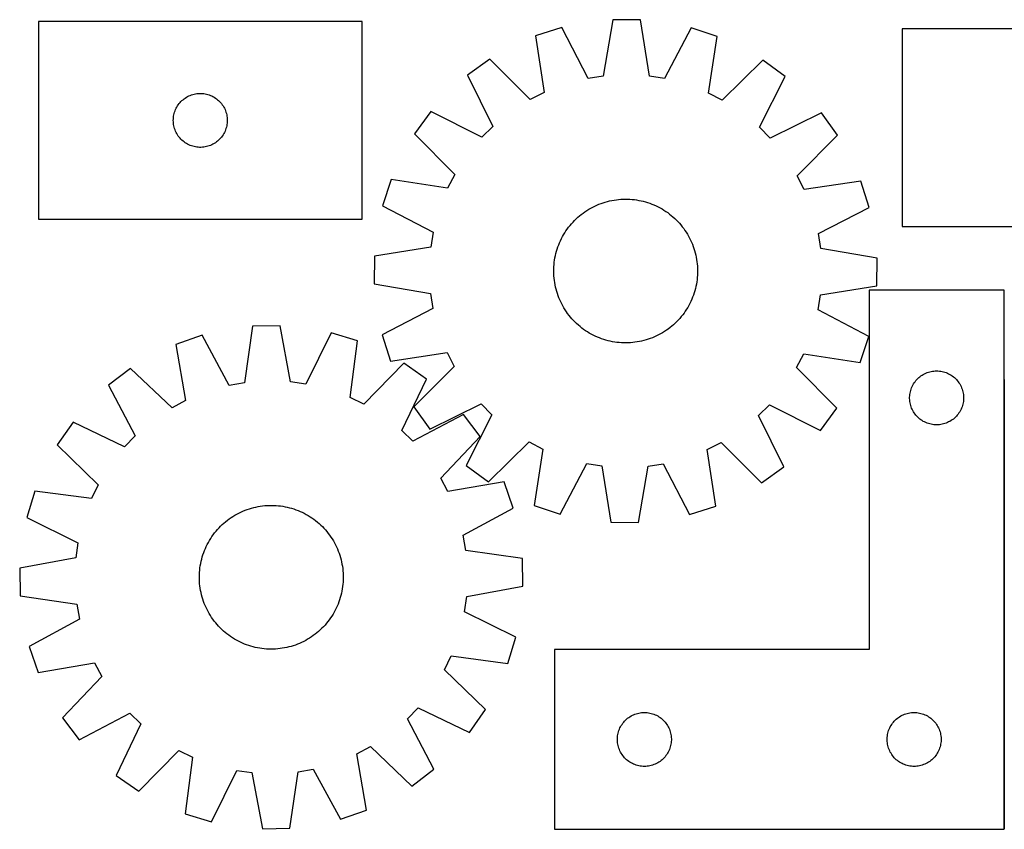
# Model space of a CAD drawing. Header units: millimetres. Extents: x 7 to 1493, y 7 to 457.
# Tile 1 of 5: x 7 to 554, y 7 to 457. Entities that reach past the tile are written whole.
import ezdxf

# ---------------------------------------------------------------- set-up
doc = ezdxf.new("R2010")
doc.units = ezdxf.units.MM
doc.layers.add('COMMON', color=5, linetype='CONTINUOUS', true_color=0x0000ff)
doc.layers.add('CUT', color=7, linetype='CONTINUOUS', true_color=0x000000)

msp = doc.modelspace()

# ---------------------------------------------------------------- linework, layer by layer
at = {"layer": 'COMMON'}
msp.add_line((554.059654, 256.834046), (554.059654, 6.834046), dxfattribs=at)
at = {"layer": 'CUT'}
for p, q in [((196.986751, 455.981512), (16.986751, 455.981512)), ((16.986751, 455.981512), (16.986751, 345.981512)), ((196.986751, 345.981512), (196.986751, 455.981512)), ((336.330225, 456.99438), (331.080541, 425.666827)), ((351.716185, 456.941537), (336.330225, 456.99438)), ((356.750557, 425.578663), (351.716185, 456.941537)), ((308.127571, 452.626757), (293.478324, 447.922491)), ((322.607205, 424.354598), (308.127571, 452.626757)), ((379.888172, 452.380294), (365.21468, 424.208262)), ((394.50476, 447.575514), (379.888172, 452.380294)), ((677.215636, 451.998403), (497.215636, 451.998403)), ((497.215636, 451.998403), (497.215636, 341.998403)), ((293.478324, 447.922491), (298.166324, 416.505976)), ((389.601072, 416.191942), (394.50476, 447.575514)), ((268.005676, 435.053536), (255.527113, 426.052647)), ((290.513204, 412.639568), (268.005676, 435.053536)), ((419.888411, 434.531891), (397.227454, 412.273055)), ((432.304853, 425.4455), (419.888411, 434.531891)), ((255.527113, 426.052647), (269.693903, 397.622437)), ((331.080541, 425.666827), (322.607205, 424.354598)), ((365.21468, 424.208262), (356.750557, 425.578663)), ((417.943111, 397.113272), (432.304853, 425.4455)), ((298.166324, 416.505976), (290.513204, 412.639568)), ((397.227454, 412.273055), (389.601072, 416.191942)), ((95.224954, 410.290654), (95.719772, 410.883794)), ((95.719772, 410.883794), (96.244468, 411.450675)), ((96.244468, 411.450675), (96.797651, 411.989793)), ((96.797651, 411.989793), (97.377853, 412.499719)), ((97.377853, 412.499719), (97.983537, 412.979101)), ((97.983537, 412.979101), (98.613095, 413.426667)), ((98.613095, 413.426667), (99.264859, 413.841232)), ((99.264859, 413.841232), (99.9371, 414.221694)), ((99.9371, 414.221694), (100.628035, 414.567046)), ((100.628035, 414.567046), (101.335833, 414.876372)), ((101.335833, 414.876372), (102.058615, 415.148851)), ((102.058615, 415.148851), (102.794466, 415.38376)), ((102.794466, 415.38376), (103.541435, 415.580478)), ((103.541435, 415.580478), (104.29754, 415.738482)), ((104.29754, 415.738482), (105.060776, 415.857352)), ((105.060776, 415.857352), (105.829119, 415.936775)), ((105.829119, 415.936775), (106.600532, 415.976539)), ((106.600532, 415.976539), (107.37297, 415.976539)), ((107.37297, 415.976539), (108.144383, 415.936775)), ((108.144383, 415.936775), (108.912726, 415.857352)), ((108.912726, 415.857352), (109.675962, 415.738482)), ((109.675962, 415.738482), (110.432067, 415.580478)), ((110.432067, 415.580478), (111.179036, 415.38376)), ((111.179036, 415.38376), (111.914887, 415.148851)), ((111.914887, 415.148851), (112.637669, 414.876372)), ((112.637669, 414.876372), (113.345467, 414.567046)), ((113.345467, 414.567046), (114.036402, 414.221694)), ((114.036402, 414.221694), (114.708643, 413.841232)), ((114.708643, 413.841232), (115.360407, 413.426667)), ((115.360407, 413.426667), (115.989965, 412.979101)), ((115.989965, 412.979101), (116.595649, 412.499719)), ((116.595649, 412.499719), (117.175851, 411.989793)), ((117.175851, 411.989793), (117.729034, 411.450675)), ((117.729034, 411.450675), (118.25373, 410.883794)), ((118.25373, 410.883794), (118.748548, 410.290654)), ((92.481335, 404.801579), (92.69722, 405.543235)), ((92.69722, 405.543235), (92.950999, 406.272794)), ((92.950999, 406.272794), (93.241997, 406.988321)), ((93.241997, 406.988321), (93.569445, 407.687919)), ((93.569445, 407.687919), (93.932472, 408.369733)), ((93.932472, 408.369733), (94.330118, 409.031955)), ((94.330118, 409.031955), (94.761326, 409.672829)), ((94.761326, 409.672829), (95.224954, 410.290654)), ((118.748548, 410.290654), (119.212176, 409.672829)), ((119.212176, 409.672829), (119.643384, 409.031955)), ((119.643384, 409.031955), (120.04103, 408.369733)), ((120.04103, 408.369733), (120.404057, 407.687919)), ((120.404057, 407.687919), (120.731505, 406.988321)), ((120.731505, 406.988321), (121.022503, 406.272794)), ((121.022503, 406.272794), (121.276282, 405.543235)), ((121.276282, 405.543235), (121.492167, 404.801579)), ((235.277911, 405.942061), (226.19152, 393.525619)), ((263.610139, 391.580319), (235.277911, 405.942061)), ((452.415438, 405.196298), (423.985229, 391.029508)), ((461.416327, 392.717734), (452.415438, 405.196298)), ((91.986751, 400.981512), (92.00664, 401.753694)), ((92.00664, 400.209331), (91.986751, 400.981512)), ((92.00664, 401.753694), (92.066253, 402.523827)), ((92.066253, 399.439197), (92.00664, 400.209331)), ((92.066253, 402.523827), (92.165433, 403.289871)), ((92.165433, 403.289871), (92.303916, 404.049793)), ((92.303916, 404.049793), (92.481335, 404.801579)), ((121.492167, 404.801579), (121.669586, 404.049793)), ((121.669586, 404.049793), (121.808069, 403.289871)), ((121.808069, 403.289871), (121.907249, 402.523827)), ((121.907249, 402.523827), (121.966862, 401.753694)), ((121.966862, 400.209331), (121.907249, 399.439197)), ((121.966862, 401.753694), (121.986751, 400.981512)), ((121.986751, 400.981512), (121.966862, 400.209331)), ((92.165433, 398.673154), (92.066253, 399.439197)), ((92.303916, 397.913231), (92.165433, 398.673154)), ((92.481335, 397.161445), (92.303916, 397.913231)), ((92.69722, 396.41979), (92.481335, 397.161445)), ((92.950999, 395.690231), (92.69722, 396.41979)), ((93.241997, 394.974704), (92.950999, 395.690231)), ((93.569445, 394.275105), (93.241997, 394.974704)), ((93.932472, 393.593291), (93.569445, 394.275105)), ((120.404057, 394.275105), (120.04103, 393.593291)), ((120.731505, 394.974704), (120.404057, 394.275105)), ((121.022503, 395.690231), (120.731505, 394.974704)), ((121.276282, 396.41979), (121.022503, 395.690231)), ((121.492167, 397.161445), (121.276282, 396.41979)), ((121.669586, 397.913231), (121.492167, 397.161445)), ((121.808069, 398.673154), (121.669586, 397.913231)), ((121.907249, 399.439197), (121.808069, 398.673154)), ((269.693903, 397.622437), (263.610139, 391.580319)), ((423.985229, 391.029508), (417.943111, 397.113272)), ((94.330118, 392.931069), (93.932472, 393.593291)), ((94.761326, 392.290196), (94.330118, 392.931069)), ((95.224954, 391.67237), (94.761326, 392.290196)), ((95.719772, 391.07923), (95.224954, 391.67237)), ((96.244468, 390.51235), (95.719772, 391.07923)), ((96.797651, 389.973232), (96.244468, 390.51235)), ((97.377853, 389.463306), (96.797651, 389.973232)), ((97.983537, 388.983924), (97.377853, 389.463306)), ((98.613095, 388.536357), (97.983537, 388.983924)), ((115.989965, 388.983924), (115.360407, 388.536357)), ((116.595649, 389.463306), (115.989965, 388.983924)), ((117.175851, 389.973232), (116.595649, 389.463306)), ((117.729034, 390.51235), (117.175851, 389.973232)), ((118.25373, 391.07923), (117.729034, 390.51235)), ((118.748548, 391.67237), (118.25373, 391.07923)), ((119.212176, 392.290196), (118.748548, 391.67237)), ((119.643384, 392.931069), (119.212176, 392.290196)), ((120.04103, 393.593291), (119.643384, 392.931069)), ((226.19152, 393.525619), (248.450355, 370.864662)), ((439.002359, 370.210207), (461.416327, 392.717734)), ((99.264859, 388.121793), (98.613095, 388.536357)), ((99.9371, 387.74133), (99.264859, 388.121793)), ((100.628035, 387.395978), (99.9371, 387.74133)), ((101.335833, 387.086653), (100.628035, 387.395978)), ((102.058615, 386.814174), (101.335833, 387.086653)), ((102.794466, 386.579264), (102.058615, 386.814174)), ((103.541435, 386.382547), (102.794466, 386.579264)), ((104.29754, 386.224543), (103.541435, 386.382547)), ((105.060776, 386.105672), (104.29754, 386.224543)), ((105.829119, 386.026249), (105.060776, 386.105672)), ((106.600532, 385.986485), (105.829119, 386.026249)), ((107.37297, 385.986485), (106.600532, 385.986485)), ((108.144383, 386.026249), (107.37297, 385.986485)), ((108.912726, 386.105672), (108.144383, 386.026249)), ((109.675962, 386.224543), (108.912726, 386.105672)), ((110.432067, 386.382547), (109.675962, 386.224543)), ((111.179036, 386.579264), (110.432067, 386.382547)), ((111.914887, 386.814174), (111.179036, 386.579264)), ((112.637669, 387.086653), (111.914887, 386.814174)), ((113.345467, 387.395978), (112.637669, 387.086653)), ((114.036402, 387.74133), (113.345467, 387.395978)), ((114.708643, 388.121793), (114.036402, 387.74133)), ((115.360407, 388.536357), (114.708643, 388.121793)), ((213.147897, 368.141968), (208.343117, 353.52538)), ((244.531469, 363.23828), (213.147897, 368.141968)), ((248.450355, 370.864662), (244.531469, 363.23828)), ((442.868768, 362.557086), (439.002359, 370.210207)), ((474.285283, 367.245086), (442.868768, 362.557086)), ((478.989549, 352.595839), (474.285283, 367.245086)), ((333.424378, 355.879294), (334.644936, 356.178036)), ((334.644936, 356.178036), (335.874275, 356.438291)), ((335.874275, 356.438291), (337.111182, 356.659803)), ((337.111182, 356.659803), (338.354436, 356.842354)), ((338.354436, 356.842354), (339.602812, 356.985763)), ((339.602812, 356.985763), (340.855075, 357.089889)), ((340.855075, 357.089889), (342.109992, 357.154629)), ((342.109992, 357.154629), (343.366323, 357.179919)), ((343.366323, 357.179919), (344.622828, 357.165734)), ((344.622828, 357.165734), (345.878268, 357.112089)), ((345.878268, 357.112089), (347.131403, 357.019035)), ((347.131403, 357.019035), (348.380997, 356.886666)), ((348.380997, 356.886666), (349.625817, 356.715111)), ((349.625817, 356.715111), (350.864633, 356.504541)), ((350.864633, 356.504541), (352.096225, 356.255162)), ((352.096225, 356.255162), (353.319375, 355.96722)), ((353.319375, 355.96722), (354.532877, 355.641001)), ((208.343117, 353.52538), (236.515148, 338.851888)), ((320.913776, 350.163845), (321.96098, 350.858374)), ((321.96098, 350.858374), (323.029483, 351.519667)), ((323.029483, 351.519667), (324.11823, 352.147071)), ((324.11823, 352.147071), (325.226148, 352.739967)), ((325.226148, 352.739967), (326.352142, 353.297769)), ((326.352142, 353.297769), (327.495101, 353.819929)), ((327.495101, 353.819929), (328.653898, 354.305929)), ((328.653898, 354.305929), (329.827389, 354.755291)), ((329.827389, 354.755291), (331.014416, 355.167571)), ((331.014416, 355.167571), (332.213807, 355.542362)), ((332.213807, 355.542362), (333.424378, 355.879294)), ((354.532877, 355.641001), (355.735534, 355.276826)), ((355.735534, 355.276826), (356.926158, 354.875054)), ((356.926158, 354.875054), (358.103575, 354.436082)), ((358.103575, 354.436082), (359.266622, 353.960343)), ((359.266622, 353.960343), (360.414153, 353.448307)), ((360.414153, 353.448307), (361.545033, 352.900478)), ((361.545033, 352.900478), (362.658148, 352.317398)), ((362.658148, 352.317398), (363.752398, 351.699642)), ((363.752398, 351.699642), (364.826705, 351.047819)), ((364.826705, 351.047819), (365.880007, 350.362573)), ((450.71739, 338.116206), (478.989549, 352.595839)), ((16.986751, 345.981512), (196.986751, 345.981512)), ((314.263628, 344.43306), (315.134105, 345.339303)), ((315.134105, 345.339303), (316.032618, 346.217757)), ((316.032618, 346.217757), (316.958281, 347.067553)), ((316.958281, 347.067553), (317.91018, 347.887855)), ((317.91018, 347.887855), (318.887376, 348.677852)), ((318.887376, 348.677852), (319.888904, 349.436765)), ((319.888904, 349.436765), (320.913776, 350.163845)), ((365.880007, 350.362573), (366.911265, 349.644581)), ((366.911265, 349.644581), (367.919462, 348.89455)), ((367.919462, 348.89455), (368.903602, 348.113221)), ((368.903602, 348.113221), (369.862714, 347.301365)), ((369.862714, 347.301365), (370.795852, 346.459783)), ((370.795852, 346.459783), (371.702095, 345.589306)), ((371.702095, 345.589306), (372.580548, 344.690792)), ((309.675591, 338.463913), (310.360837, 339.517215)), ((310.360837, 339.517215), (311.07883, 340.548473)), ((311.07883, 340.548473), (311.828861, 341.55667)), ((311.828861, 341.55667), (312.61019, 342.54081)), ((312.61019, 342.54081), (313.422046, 343.499922)), ((313.422046, 343.499922), (314.263628, 344.43306)), ((372.580548, 344.690792), (373.430345, 343.765129)), ((373.430345, 343.765129), (374.250647, 342.81323)), ((374.250647, 342.81323), (375.040644, 341.836034)), ((375.040644, 341.836034), (375.799557, 340.834507)), ((375.799557, 340.834507), (376.526637, 339.809635)), ((376.526637, 339.809635), (377.221166, 338.762431)), ((497.215636, 341.998403), (677.215636, 341.998403)), ((236.515148, 338.851888), (235.144747, 330.387765)), ((306.763067, 332.903831), (307.275104, 334.051361)), ((307.275104, 334.051361), (307.822933, 335.182241)), ((307.822933, 335.182241), (308.406013, 336.295356)), ((308.406013, 336.295356), (309.023769, 337.389607)), ((309.023769, 337.389607), (309.675591, 338.463913)), ((377.221166, 338.762431), (377.882458, 337.693928)), ((377.882458, 337.693928), (378.509862, 336.60518)), ((378.509862, 336.60518), (379.102758, 335.497263)), ((379.102758, 335.497263), (379.660561, 334.371269)), ((379.660561, 334.371269), (380.182721, 333.228309)), ((452.029619, 329.64287), (450.71739, 338.116206)), ((235.144747, 330.387765), (203.781874, 325.353393)), ((305.082409, 328.170085), (305.446584, 329.372742)), ((305.446584, 329.372742), (305.848356, 330.563366)), ((305.848356, 330.563366), (306.287328, 331.740783)), ((306.287328, 331.740783), (306.763067, 332.903831)), ((380.182721, 333.228309), (380.668721, 332.069512)), ((380.668721, 332.069512), (381.118083, 330.896021)), ((381.118083, 330.896021), (381.530363, 329.708995)), ((381.530363, 329.708995), (381.905154, 328.509604)), ((483.357172, 324.393185), (452.029619, 329.64287)), ((203.781874, 325.353393), (203.72903, 309.967433)), ((303.836744, 322.018205), (304.008299, 323.263025)), ((304.008299, 323.263025), (304.21887, 324.501842)), ((304.21887, 324.501842), (304.468249, 325.733433)), ((304.468249, 325.733433), (304.75619, 326.956583)), ((304.75619, 326.956583), (305.082409, 328.170085)), ((381.905154, 328.509604), (382.242086, 327.299032)), ((382.242086, 327.299032), (382.540827, 326.078475)), ((382.540827, 326.078475), (382.801082, 324.849136)), ((382.801082, 324.849136), (383.022595, 323.612229)), ((383.022595, 323.612229), (383.205145, 322.368974)), ((483.304329, 309.007226), (483.357172, 324.393185)), ((303.543492, 317.003531), (303.557676, 318.260036)), ((303.557676, 318.260036), (303.611322, 319.515476)), ((303.611322, 319.515476), (303.704375, 320.768611)), ((303.704375, 320.768611), (303.836744, 322.018205)), ((383.205145, 322.368974), (383.348555, 321.120599)), ((383.348555, 321.120599), (383.45268, 319.868335)), ((383.45268, 319.868335), (383.51742, 318.613419)), ((383.51742, 318.613419), (383.542711, 317.357088)), ((303.568782, 315.7472), (303.543492, 317.003531)), ((303.633522, 314.492284), (303.568782, 315.7472)), ((303.737648, 313.24002), (303.633522, 314.492284)), ((303.881057, 311.991645), (303.737648, 313.24002)), ((383.249458, 312.342413), (383.077903, 311.097594)), ((383.381827, 313.592007), (383.249458, 312.342413)), ((383.47488, 314.845143), (383.381827, 313.592007)), ((383.528526, 316.100582), (383.47488, 314.845143)), ((383.542711, 317.357088), (383.528526, 316.100582)), ((203.72903, 309.967433), (235.056583, 304.717749)), ((304.063608, 310.74839), (303.881057, 311.991645)), ((304.28512, 309.511483), (304.063608, 310.74839)), ((304.545375, 308.282144), (304.28512, 309.511483)), ((304.844116, 307.061586), (304.545375, 308.282144)), ((305.181048, 305.851015), (304.844116, 307.061586)), ((382.330012, 307.404036), (382.003793, 306.190533)), ((382.617953, 308.627186), (382.330012, 307.404036)), ((382.867332, 309.858777), (382.617953, 308.627186)), ((383.077903, 311.097594), (382.867332, 309.858777)), ((451.941455, 303.972853), (483.304329, 309.007226)), ((235.056583, 304.717749), (236.368812, 296.244413)), ((305.55584, 304.651624), (305.181048, 305.851015)), ((305.968119, 303.464598), (305.55584, 304.651624)), ((306.417481, 302.291107), (305.968119, 303.464598)), ((306.903482, 301.13231), (306.417481, 302.291107)), ((380.323135, 301.456788), (379.811098, 300.309258)), ((380.798874, 302.619835), (380.323135, 301.456788)), ((381.237846, 303.797252), (380.798874, 302.619835)), ((381.639618, 304.987877), (381.237846, 303.797252)), ((382.003793, 306.190533), (381.639618, 304.987877)), ((450.571054, 295.508731), (451.941455, 303.972853)), ((553.959654, 306.617739), (478.959654, 306.617739)), ((478.959654, 306.617739), (478.959654, 106.617739)), ((553.959654, 6.617739), (553.959654, 306.617739)), ((236.368812, 296.244413), (208.096653, 281.764779)), ((307.425641, 299.98935), (306.903482, 301.13231)), ((307.983444, 298.863356), (307.425641, 299.98935)), ((308.57634, 297.755439), (307.983444, 298.863356)), ((309.203744, 296.666691), (308.57634, 297.755439)), ((309.865037, 295.598188), (309.203744, 296.666691)), ((377.410611, 295.896706), (376.725365, 294.843404)), ((378.062433, 296.971012), (377.410611, 295.896706)), ((378.68019, 298.065263), (378.062433, 296.971012)), ((379.26327, 299.178377), (378.68019, 298.065263)), ((379.811098, 300.309258), (379.26327, 299.178377)), ((310.559565, 294.550984), (309.865037, 295.598188)), ((311.286645, 293.526112), (310.559565, 294.550984)), ((312.045558, 292.524584), (311.286645, 293.526112)), ((312.835555, 291.547389), (312.045558, 292.524584)), ((313.655857, 290.59549), (312.835555, 291.547389)), ((314.505654, 289.669827), (313.655857, 290.59549)), ((373.664157, 290.860696), (372.822575, 289.927558)), ((374.476013, 291.819809), (373.664157, 290.860696)), ((375.257342, 292.803949), (374.476013, 291.819809)), ((376.007373, 293.812146), (375.257342, 292.803949)), ((376.725365, 294.843404), (376.007373, 293.812146)), ((478.743086, 280.835238), (450.571054, 295.508731)), ((136.062695, 286.439627), (131.530342, 255.00028)), ((151.445844, 286.738428), (136.062695, 286.439627)), ((157.195669, 255.498802), (151.445844, 286.738428)), ((315.384107, 288.771313), (314.505654, 289.669827)), ((316.29035, 287.900836), (315.384107, 288.771313)), ((317.223488, 287.059254), (316.29035, 287.900836)), ((318.182601, 286.247398), (317.223488, 287.059254)), ((319.166741, 285.466069), (318.182601, 286.247398)), ((320.174937, 284.716038), (319.166741, 285.466069)), ((367.197298, 284.923853), (366.172427, 284.196774)), ((368.198826, 285.682766), (367.197298, 284.923853)), ((369.176022, 286.472763), (368.198826, 285.682766)), ((370.127921, 287.293065), (369.176022, 286.472763)), ((371.053584, 288.142862), (370.127921, 287.293065)), ((371.952097, 289.021316), (371.053584, 288.142862)), ((372.822575, 289.927558), (371.952097, 289.021316)), ((107.967225, 281.428601), (93.429316, 276.390769)), ((123.089209, 253.494744), (107.967225, 281.428601)), ((179.714716, 282.82222), (165.6889, 254.322198)), ((194.437294, 278.352742), (179.714716, 282.82222)), ((208.096653, 281.764779), (212.800919, 267.115533)), ((321.206196, 283.998045), (320.174937, 284.716038)), ((322.259498, 283.3128), (321.206196, 283.998045)), ((323.333804, 282.660977), (322.259498, 283.3128)), ((324.428054, 282.043221), (323.333804, 282.660977)), ((325.541169, 281.460141), (324.428054, 282.043221)), ((326.67205, 280.912312), (325.541169, 281.460141)), ((327.81958, 280.400276), (326.67205, 280.912312)), ((328.982627, 279.924537), (327.81958, 280.400276)), ((330.160044, 279.485565), (328.982627, 279.924537)), ((331.350668, 279.083793), (330.160044, 279.485565)), ((357.258813, 279.605328), (356.071786, 279.193048)), ((358.432304, 280.05469), (357.258813, 279.605328)), ((359.591101, 280.54069), (358.432304, 280.05469)), ((360.73406, 281.062849), (359.591101, 280.54069)), ((361.860054, 281.620652), (360.73406, 281.062849)), ((362.967972, 282.213548), (361.860054, 281.620652)), ((364.056719, 282.840952), (362.967972, 282.213548)), ((365.125223, 283.502245), (364.056719, 282.840952)), ((366.172427, 284.196774), (365.125223, 283.502245)), ((473.938306, 266.218651), (478.743086, 280.835238)), ((93.429316, 276.390769), (98.834085, 245.0896)), ((190.252128, 246.865298), (194.437294, 278.352742)), ((332.553325, 278.719617), (331.350668, 279.083793)), ((333.766827, 278.393398), (332.553325, 278.719617)), ((334.989978, 278.105457), (333.766827, 278.393398)), ((336.221569, 277.856078), (334.989978, 278.105457)), ((337.460386, 277.645507), (336.221569, 277.856078)), ((338.705205, 277.473953), (337.460386, 277.645507)), ((339.954799, 277.341583), (338.705205, 277.473953)), ((341.207934, 277.24853), (339.954799, 277.341583)), ((342.463374, 277.194885), (341.207934, 277.24853)), ((343.71988, 277.1807), (342.463374, 277.194885)), ((344.97621, 277.20599), (343.71988, 277.1807)), ((346.231127, 277.27073), (344.97621, 277.20599)), ((347.483391, 277.374856), (346.231127, 277.27073)), ((348.731766, 277.518265), (347.483391, 277.374856)), ((349.975021, 277.700816), (348.731766, 277.518265)), ((351.211928, 277.922328), (349.975021, 277.700816)), ((352.441267, 278.182583), (351.211928, 277.922328)), ((353.661824, 278.481324), (352.441267, 278.182583)), ((354.872396, 278.818257), (353.661824, 278.481324)), ((356.071786, 279.193048), (354.872396, 278.818257)), ((212.800919, 267.115533), (244.217434, 271.803533)), ((244.217434, 271.803533), (248.083843, 264.150412)), ((438.635847, 263.495957), (442.554734, 271.122339)), ((442.554734, 271.122339), (473.938306, 266.218651)), ((68.257428, 262.943022), (55.98783, 253.659299)), ((91.271326, 241.049296), (68.257428, 262.943022)), ((220.112414, 265.892645), (197.96608, 243.121729)), ((232.733274, 257.092392), (220.112414, 265.892645)), ((248.083843, 264.150412), (225.669875, 241.642884)), ((460.894683, 240.835), (438.635847, 263.495957)), ((505.451373, 256.806839), (505.990491, 257.360022)), ((505.990491, 257.360022), (506.557372, 257.884718)), ((506.557372, 257.884718), (507.150512, 258.379536)), ((507.150512, 258.379536), (507.768337, 258.843164)), ((507.768337, 258.843164), (508.409211, 259.274372)), ((508.409211, 259.274372), (509.071433, 259.672017)), ((509.071433, 259.672017), (509.753247, 260.035045)), ((509.753247, 260.035045), (510.452845, 260.362492)), ((510.452845, 260.362492), (511.168372, 260.653491)), ((511.168372, 260.653491), (511.897931, 260.90727)), ((511.897931, 260.90727), (512.639587, 261.123155)), ((512.639587, 261.123155), (513.391373, 261.300574)), ((513.391373, 261.300574), (514.151295, 261.439057)), ((514.151295, 261.439057), (514.917339, 261.538237)), ((514.917339, 261.538237), (515.687472, 261.59785)), ((515.687472, 261.59785), (516.459654, 261.617739)), ((516.459654, 261.617739), (517.231835, 261.59785)), ((517.231835, 261.59785), (518.001969, 261.538237)), ((518.001969, 261.538237), (518.768012, 261.439057)), ((518.768012, 261.439057), (519.527935, 261.300574)), ((519.527935, 261.300574), (520.279721, 261.123155)), ((520.279721, 261.123155), (521.021376, 260.90727)), ((521.021376, 260.90727), (521.750935, 260.653491)), ((521.750935, 260.653491), (522.466462, 260.362492)), ((522.466462, 260.362492), (523.166061, 260.035045)), ((523.166061, 260.035045), (523.847875, 259.672017)), ((523.847875, 259.672017), (524.510097, 259.274372)), ((524.510097, 259.274372), (525.15097, 258.843164)), ((525.15097, 258.843164), (525.768796, 258.379536)), ((525.768796, 258.379536), (526.361936, 257.884718)), ((526.361936, 257.884718), (526.928816, 257.360022)), ((526.928816, 257.360022), (527.467934, 256.806839)), ((55.98783, 253.659299), (70.800665, 225.560283)), ((131.530342, 255.00028), (123.089209, 253.494744)), ((165.6889, 254.322198), (157.195669, 255.498802)), ((219.022789, 228.439341), (232.733274, 257.092392)), ((502.292315, 251.545875), (502.564794, 252.268657)), ((502.564794, 252.268657), (502.87412, 252.976455)), ((502.87412, 252.976455), (503.219472, 253.66739)), ((503.219472, 253.66739), (503.599934, 254.339631)), ((503.599934, 254.339631), (504.014499, 254.991395)), ((504.014499, 254.991395), (504.462065, 255.620953)), ((504.462065, 255.620953), (504.941447, 256.226636)), ((504.941447, 256.226636), (505.451373, 256.806839)), ((527.467934, 256.806839), (527.97786, 256.226636)), ((527.97786, 256.226636), (528.457242, 255.620953)), ((528.457242, 255.620953), (528.904809, 254.991395)), ((528.904809, 254.991395), (529.319373, 254.339631)), ((529.319373, 254.339631), (529.699836, 253.66739)), ((529.699836, 253.66739), (530.045188, 252.976455)), ((530.045188, 252.976455), (530.354513, 252.268657)), ((530.354513, 252.268657), (530.626992, 251.545875)), ((197.96608, 243.121729), (190.252128, 246.865298)), ((501.464627, 247.003958), (501.504391, 247.775371)), ((501.464627, 246.23152), (501.464627, 247.003958)), ((501.504391, 247.775371), (501.583814, 248.543714)), ((501.583814, 248.543714), (501.702685, 249.30695)), ((501.702685, 249.30695), (501.860688, 250.063055)), ((501.860688, 250.063055), (502.057406, 250.810023)), ((502.057406, 250.810023), (502.292315, 251.545875)), ((530.626992, 251.545875), (530.861902, 250.810023)), ((530.861902, 250.810023), (531.058619, 250.063055)), ((531.058619, 250.063055), (531.216623, 249.30695)), ((531.216623, 249.30695), (531.335494, 248.543714)), ((531.335494, 248.543714), (531.414917, 247.775371)), ((531.414917, 247.775371), (531.454681, 247.003958)), ((531.454681, 247.003958), (531.454681, 246.23152)), ((98.834085, 245.0896), (91.271326, 241.049296)), ((225.669875, 241.642884), (234.670764, 229.164321)), ((234.670764, 229.164321), (263.100973, 243.331111)), ((263.100973, 243.331111), (269.143091, 237.247347)), ((417.3923, 236.738182), (423.476064, 242.780299)), ((423.476064, 242.780299), (451.808291, 228.418558)), ((501.504391, 245.460107), (501.464627, 246.23152)), ((501.583814, 244.691763), (501.504391, 245.460107)), ((501.702685, 243.928527), (501.583814, 244.691763)), ((501.860688, 243.172423), (501.702685, 243.928527)), ((502.057406, 242.425454), (501.860688, 243.172423)), ((502.292315, 241.689603), (502.057406, 242.425454)), ((502.564794, 240.96682), (502.292315, 241.689603)), ((502.87412, 240.259023), (502.564794, 240.96682)), ((530.354513, 240.96682), (530.045188, 240.259023)), ((530.626992, 241.689603), (530.354513, 240.96682)), ((530.861902, 242.425454), (530.626992, 241.689603)), ((531.058619, 243.172423), (530.861902, 242.425454)), ((531.216623, 243.928527), (531.058619, 243.172423)), ((531.335494, 244.691763), (531.216623, 243.928527)), ((531.414917, 245.460107), (531.335494, 244.691763)), ((531.454681, 246.23152), (531.414917, 245.460107)), ((253.301383, 237.308087), (225.202367, 222.495253)), ((262.585106, 225.038489), (253.301383, 237.308087)), ((269.143091, 237.247347), (254.781349, 208.915119)), ((431.559089, 208.307972), (417.3923, 236.738182)), ((451.808291, 228.418558), (460.894683, 240.835)), ((503.219472, 239.568088), (502.87412, 240.259023)), ((503.599934, 238.895847), (503.219472, 239.568088)), ((504.014499, 238.244083), (503.599934, 238.895847)), ((504.462065, 237.614525), (504.014499, 238.244083)), ((504.941447, 237.008841), (504.462065, 237.614525)), ((505.451373, 236.428639), (504.941447, 237.008841)), ((505.990491, 235.875456), (505.451373, 236.428639)), ((506.557372, 235.35076), (505.990491, 235.875456)), ((526.928816, 235.875456), (526.361936, 235.35076)), ((527.467934, 236.428639), (526.928816, 235.875456)), ((527.97786, 237.008841), (527.467934, 236.428639)), ((528.457242, 237.614525), (527.97786, 237.008841)), ((528.904809, 238.244083), (528.457242, 237.614525)), ((529.319373, 238.895847), (528.904809, 238.244083)), ((529.699836, 239.568088), (529.319373, 238.895847)), ((530.045188, 240.259023), (529.699836, 239.568088)), ((36.203525, 233.091191), (27.403272, 220.470331)), ((64.856576, 219.380705), (36.203525, 233.091191)), ((507.150512, 234.855942), (506.557372, 235.35076)), ((507.768337, 234.392314), (507.150512, 234.855942)), ((508.409211, 233.961105), (507.768337, 234.392314)), ((509.071433, 233.56346), (508.409211, 233.961105)), ((509.753247, 233.200433), (509.071433, 233.56346)), ((510.452845, 232.872985), (509.753247, 233.200433)), ((511.168372, 232.581987), (510.452845, 232.872985)), ((511.897931, 232.328208), (511.168372, 232.581987)), ((512.639587, 232.112323), (511.897931, 232.328208)), ((513.391373, 231.934904), (512.639587, 232.112323)), ((514.151295, 231.79642), (513.391373, 231.934904)), ((514.917339, 231.697241), (514.151295, 231.79642)), ((515.687472, 231.637627), (514.917339, 231.697241)), ((516.459654, 231.617739), (515.687472, 231.637627)), ((517.231835, 231.637627), (516.459654, 231.617739)), ((518.001969, 231.697241), (517.231835, 231.637627)), ((518.768012, 231.79642), (518.001969, 231.697241)), ((519.527935, 231.934904), (518.768012, 231.79642)), ((520.279721, 232.112323), (519.527935, 231.934904)), ((521.021376, 232.328208), (520.279721, 232.112323)), ((521.750935, 232.581987), (521.021376, 232.328208)), ((522.466462, 232.872985), (521.750935, 232.581987)), ((523.166061, 233.200433), (522.466462, 232.872985)), ((523.847875, 233.56346), (523.166061, 233.200433)), ((524.510097, 233.961105), (523.847875, 233.56346)), ((525.15097, 234.392314), (524.510097, 233.961105)), ((525.768796, 234.855942), (525.15097, 234.392314)), ((526.361936, 235.35076), (525.768796, 234.855942)), ((70.800665, 225.560283), (64.856576, 219.380705)), ((225.202367, 222.495253), (219.022789, 228.439341)), ((240.69138, 202.024591), (262.585106, 225.038489)), ((27.403272, 220.470331), (50.174188, 198.323996)), ((267.197792, 199.828728), (289.858749, 222.087564)), ((289.858749, 222.087564), (297.485131, 218.168677)), ((388.919878, 217.854642), (396.572999, 221.721051)), ((396.572999, 221.721051), (419.080526, 199.307083)), ((297.485131, 218.168677), (292.581442, 186.785105)), ((393.607878, 186.438127), (388.919878, 217.854642)), ((254.781349, 208.915119), (267.197792, 199.828728)), ((307.19803, 181.980325), (321.871523, 210.152357)), ((321.871523, 210.152357), (330.335645, 208.781956)), ((330.335645, 208.781956), (335.370018, 177.419082)), ((350.755977, 177.366238), (356.005661, 208.693791)), ((356.005661, 208.693791), (364.478998, 210.00602)), ((364.478998, 210.00602), (378.958631, 181.733862)), ((419.080526, 199.307083), (431.559089, 208.307972)), ((50.174188, 198.323996), (46.430619, 190.610044)), ((244.731683, 194.461832), (240.69138, 202.024591)), ((276.032853, 199.866602), (244.731683, 194.461832)), ((281.070684, 185.328692), (276.032853, 199.866602)), ((14.943175, 194.795211), (10.473698, 180.072632)), ((46.430619, 190.610044), (14.943175, 194.795211)), ((139.136496, 186.149104), (140.375254, 186.36002)), ((140.375254, 186.36002), (141.620025, 186.531922)), ((141.620025, 186.531922), (142.869582, 186.66464)), ((142.869582, 186.66464), (144.122692, 186.758043)), ((144.122692, 186.758043), (145.378116, 186.812039)), ((145.378116, 186.812039), (146.634618, 186.826574)), ((146.634618, 186.826574), (147.890956, 186.801634)), ((147.890956, 186.801634), (149.14589, 186.737245)), ((149.14589, 186.737245), (150.398183, 186.633468)), ((150.398183, 186.633468), (151.646598, 186.490407)), ((151.646598, 186.490407), (152.889904, 186.308204)), ((152.889904, 186.308204), (154.126873, 186.087036)), ((292.581442, 186.785105), (307.19803, 181.980325)), ((378.958631, 181.733862), (393.607878, 186.438127)), ((125.175948, 180.688487), (126.250072, 181.340609)), ((126.250072, 181.340609), (127.34415, 181.95867)), ((127.34415, 181.95867), (128.457102, 182.542061)), ((128.457102, 182.542061), (129.58783, 183.090205)), ((129.58783, 183.090205), (130.735217, 183.602562)), ((130.735217, 183.602562), (131.898132, 184.078625)), ((131.898132, 184.078625), (133.075426, 184.517926)), ((133.075426, 184.517926), (134.265938, 184.92003)), ((134.265938, 184.92003), (135.468493, 185.284541)), ((135.468493, 185.284541), (136.681904, 185.611099)), ((136.681904, 185.611099), (137.904974, 185.899381)), ((137.904974, 185.899381), (139.136496, 186.149104)), ((154.126873, 186.087036), (155.356284, 185.827124)), ((155.356284, 185.827124), (156.576925, 185.528724)), ((156.576925, 185.528724), (157.78759, 185.192129)), ((157.78759, 185.192129), (158.987086, 184.817673)), ((158.987086, 184.817673), (160.174227, 184.405724)), ((160.174227, 184.405724), (161.347843, 183.95669)), ((161.347843, 183.95669), (162.506776, 183.471013)), ((162.506776, 183.471013), (163.649881, 182.949172)), ((163.649881, 182.949172), (164.776031, 182.391684)), ((164.776031, 182.391684), (165.884114, 181.799097)), ((165.884114, 181.799097), (166.973036, 181.171997)), ((166.973036, 181.171997), (168.041724, 180.511002)), ((253.136828, 170.206708), (281.070684, 185.328692)), ((10.473698, 180.072632), (38.973719, 166.046816)), ((117.423878, 174.329296), (118.302081, 175.228055)), ((118.302081, 175.228055), (119.208081, 176.098785)), ((119.208081, 176.098785), (120.140984, 176.940627)), ((120.140984, 176.940627), (121.09987, 177.752751)), ((121.09987, 177.752751), (122.083792, 178.534354)), ((122.083792, 178.534354), (123.091779, 179.284667)), ((123.091779, 179.284667), (124.122837, 180.002947)), ((124.122837, 180.002947), (125.175948, 180.688487)), ((168.041724, 180.511002), (169.089122, 179.816765)), ((169.089122, 179.816765), (170.114196, 179.089972)), ((170.114196, 179.089972), (171.115936, 178.331338)), ((171.115936, 178.331338), (172.093352, 177.541614)), ((172.093352, 177.541614), (173.04548, 176.721578)), ((173.04548, 176.721578), (173.97138, 175.872039)), ((173.97138, 175.872039), (174.870138, 174.993837)), ((335.370018, 177.419082), (350.755977, 177.366238)), ((113.479152, 169.447038), (114.205945, 170.472113)), ((114.205945, 170.472113), (114.964579, 171.473852)), ((114.964579, 171.473852), (115.754303, 172.451268)), ((115.754303, 172.451268), (116.57434, 173.403396)), ((116.57434, 173.403396), (117.423878, 174.329296)), ((174.870138, 174.993837), (175.740868, 174.087837)), ((175.740868, 174.087837), (176.582711, 173.154933)), ((176.582711, 173.154933), (177.394834, 172.196048)), ((177.394834, 172.196048), (178.176438, 171.212125)), ((178.176438, 171.212125), (178.92675, 170.204138)), ((178.92675, 170.204138), (179.645031, 169.17308)), ((254.642364, 161.765575), (253.136828, 170.206708)), ((38.973719, 166.046816), (37.797115, 157.553585)), ((110.346745, 164.007798), (110.904234, 165.133947)), ((110.904234, 165.133947), (111.49682, 166.24203)), ((111.49682, 166.24203), (112.123921, 167.330953)), ((112.123921, 167.330953), (112.784915, 168.39964)), ((112.784915, 168.39964), (113.479152, 169.447038)), ((179.645031, 169.17308), (180.33057, 168.11997)), ((180.33057, 168.11997), (180.982692, 167.045845)), ((180.982692, 167.045845), (181.600754, 165.951767)), ((181.600754, 165.951767), (182.184145, 164.838815)), ((182.184145, 164.838815), (182.732289, 163.708087)), ((108.103788, 158.145507), (108.478244, 159.345002)), ((108.478244, 159.345002), (108.890193, 160.532144)), ((108.890193, 160.532144), (109.339228, 161.70576)), ((109.339228, 161.70576), (109.824905, 162.864692)), ((109.824905, 162.864692), (110.346745, 164.007798)), ((182.732289, 163.708087), (183.244645, 162.5607)), ((183.244645, 162.5607), (183.720709, 161.397786)), ((183.720709, 161.397786), (184.160009, 160.220491)), ((184.160009, 160.220491), (184.562114, 159.029979)), ((184.562114, 159.029979), (184.926624, 157.827424)), ((286.08171, 157.233222), (254.642364, 161.765575)), ((37.797115, 157.553585), (6.557489, 151.80376)), ((106.987714, 153.24782), (107.208881, 154.484789)), ((107.208881, 154.484789), (107.468793, 155.7142)), ((107.468793, 155.7142), (107.767193, 156.934841)), ((107.767193, 156.934841), (108.103788, 158.145507)), ((184.926624, 157.827424), (185.253182, 156.614013)), ((185.253182, 156.614013), (185.541465, 155.390943)), ((185.541465, 155.390943), (185.791187, 154.159421)), ((185.791187, 154.159421), (186.002104, 152.920663)), ((286.380512, 141.850074), (286.08171, 157.233222)), ((6.557489, 151.80376), (6.85629, 136.420611)), ((106.469343, 146.992534), (106.494283, 148.248872)), ((106.494283, 148.248872), (106.558673, 149.503807)), ((106.558673, 149.503807), (106.662449, 150.756099)), ((106.662449, 150.756099), (106.80551, 152.004515)), ((106.80551, 152.004515), (106.987714, 153.24782)), ((186.002104, 152.920663), (186.174006, 151.675892)), ((186.174006, 151.675892), (186.306724, 150.426335)), ((186.306724, 150.426335), (186.400127, 149.173226)), ((186.400127, 149.173226), (186.454122, 147.917801)), ((186.454122, 147.917801), (186.468658, 146.6613)), ((106.483879, 145.736033), (106.469343, 146.992534)), ((106.537874, 144.480608), (106.483879, 145.736033)), ((106.631277, 143.227499), (106.537874, 144.480608)), ((106.763995, 141.977942), (106.631277, 143.227499)), ((186.275552, 142.897734), (186.132491, 141.649319)), ((186.379328, 144.150027), (186.275552, 142.897734)), ((186.443718, 145.404962), (186.379328, 144.150027)), ((186.468658, 146.6613), (186.443718, 145.404962)), ((106.935897, 140.73317), (106.763995, 141.977942)), ((107.146814, 139.494412), (106.935897, 140.73317)), ((107.396536, 138.262891), (107.146814, 139.494412)), ((107.684819, 137.039821), (107.396536, 138.262891)), ((108.011376, 135.82641), (107.684819, 137.039821)), ((185.469208, 137.939633), (185.170807, 136.718992)), ((185.72912, 139.169045), (185.469208, 137.939633)), ((185.950287, 140.406014), (185.72912, 139.169045)), ((186.132491, 141.649319), (185.950287, 140.406014)), ((255.140885, 136.100248), (286.380512, 141.850074)), ((6.85629, 136.420611), (38.295637, 131.888259)), ((38.295637, 131.888259), (39.801173, 123.447126)), ((108.375887, 134.623854), (108.011376, 135.82641)), ((108.777991, 133.433342), (108.375887, 134.623854)), ((109.217292, 132.256048), (108.777991, 133.433342)), ((109.693355, 131.093133), (109.217292, 132.256048)), ((183.598773, 131.948074), (183.113096, 130.789141)), ((184.047808, 133.12169), (183.598773, 131.948074)), ((184.459756, 134.308832), (184.047808, 133.12169)), ((184.834213, 135.508327), (184.459756, 134.308832)), ((185.170807, 136.718992), (184.834213, 135.508327)), ((253.964282, 127.607017), (255.140885, 136.100248)), ((110.205712, 129.945746), (109.693355, 131.093133)), ((110.753856, 128.815019), (110.205712, 129.945746)), ((111.337247, 127.702067), (110.753856, 128.815019)), ((111.955308, 126.607989), (111.337247, 127.702067)), ((112.607431, 125.533864), (111.955308, 126.607989)), ((180.81408, 126.322881), (180.153086, 125.254193)), ((181.44118, 127.411803), (180.81408, 126.322881)), ((182.033767, 128.519886), (181.44118, 127.411803)), ((182.591256, 129.646036), (182.033767, 128.519886)), ((183.113096, 130.789141), (182.591256, 129.646036)), ((282.464303, 113.581201), (253.964282, 127.607017)), ((39.801173, 123.447126), (11.867317, 108.325141)), ((113.29297, 124.480753), (112.607431, 125.533864)), ((114.011251, 123.449696), (113.29297, 124.480753)), ((114.761563, 122.441708), (114.011251, 123.449696)), ((115.543166, 121.457786), (114.761563, 122.441708)), ((116.35529, 120.4989), (115.543166, 121.457786)), ((117.197132, 119.565997), (116.35529, 120.4989)), ((177.183697, 121.202565), (176.363661, 120.250438)), ((177.973422, 122.179981), (177.183697, 121.202565)), ((178.732055, 123.181721), (177.973422, 122.179981)), ((179.458849, 124.206796), (178.732055, 123.181721)), ((180.153086, 125.254193), (179.458849, 124.206796)), ((118.067862, 118.659997), (117.197132, 119.565997)), ((118.966621, 117.781795), (118.067862, 118.659997)), ((119.892521, 116.932256), (118.966621, 117.781795)), ((120.844649, 116.11222), (119.892521, 116.932256)), ((121.822065, 115.322495), (120.844649, 116.11222)), ((122.823805, 114.563862), (121.822065, 115.322495)), ((170.854209, 115.119479), (169.846222, 114.369167)), ((171.838131, 115.901083), (170.854209, 115.119479)), ((172.797017, 116.713207), (171.838131, 115.901083)), ((173.72992, 117.555049), (172.797017, 116.713207)), ((174.63592, 118.425779), (173.72992, 117.555049)), ((175.514123, 119.324537), (174.63592, 118.425779)), ((176.363661, 120.250438), (175.514123, 119.324537)), ((123.848879, 113.837068), (122.823805, 114.563862)), ((124.896277, 113.142832), (123.848879, 113.837068)), ((125.964965, 112.481837), (124.896277, 113.142832)), ((127.053887, 111.854737), (125.964965, 112.481837)), ((128.16197, 111.26215), (127.053887, 111.854737)), ((129.28812, 110.704661), (128.16197, 111.26215)), ((130.431225, 110.182821), (129.28812, 110.704661)), ((131.590157, 109.697144), (130.431225, 110.182821)), ((132.763774, 109.24811), (131.590157, 109.697144)), ((161.039869, 109.575208), (159.862575, 109.135908)), ((162.202784, 110.051272), (161.039869, 109.575208)), ((163.350171, 110.563629), (162.202784, 110.051272)), ((164.480899, 111.111773), (163.350171, 110.563629)), ((165.593851, 111.695163), (164.480899, 111.111773)), ((166.687929, 112.313225), (165.593851, 111.695163)), ((167.762053, 112.965347), (166.687929, 112.313225)), ((168.815164, 113.650887), (167.762053, 112.965347)), ((169.846222, 114.369167), (168.815164, 113.650887)), ((277.994826, 98.858623), (282.464303, 113.581201)), ((11.867317, 108.325141), (16.905148, 93.787232)), ((133.950915, 108.836161), (132.763774, 109.24811)), ((135.150411, 108.461704), (133.950915, 108.836161)), ((136.361076, 108.12511), (135.150411, 108.461704)), ((137.581717, 107.826709), (136.361076, 108.12511)), ((138.811128, 107.566797), (137.581717, 107.826709)), ((140.048097, 107.34563), (138.811128, 107.566797)), ((141.291403, 107.163426), (140.048097, 107.34563)), ((142.539818, 107.020366), (141.291403, 107.163426)), ((143.792111, 106.916589), (142.539818, 107.020366)), ((145.047045, 106.852199), (143.792111, 106.916589)), ((146.303383, 106.82726), (145.047045, 106.852199)), ((147.559884, 106.841795), (146.303383, 106.82726)), ((148.815309, 106.895791), (147.559884, 106.841795)), ((150.068418, 106.989194), (148.815309, 106.895791)), ((151.317975, 107.121912), (150.068418, 106.989194)), ((152.562747, 107.293814), (151.317975, 107.121912)), ((153.801505, 107.50473), (152.562747, 107.293814)), ((155.033027, 107.754453), (153.801505, 107.50473)), ((156.256096, 108.042735), (155.033027, 107.754453)), ((157.469508, 108.369293), (156.256096, 108.042735)), ((158.672063, 108.733804), (157.469508, 108.369293)), ((159.862575, 109.135908), (158.672063, 108.733804)), ((478.959654, 106.617739), (303.959654, 106.617739)), ((303.959654, 106.617739), (303.959654, 6.617739)), ((16.905148, 93.787232), (48.206318, 99.192001)), ((48.206318, 99.192001), (52.246621, 91.629243)), ((242.763812, 95.329837), (246.507382, 103.04379)), ((246.507382, 103.04379), (277.994826, 98.858623)), ((265.534728, 73.183503), (242.763812, 95.329837)), ((52.246621, 91.629243), (30.352895, 68.615345)), ((222.137336, 68.093551), (228.081425, 74.273128)), ((228.081425, 74.273128), (256.734476, 60.562643)), ((256.734476, 60.562643), (265.534728, 73.183503)), ((350.139587, 71.123155), (350.891373, 71.300574)), ((350.891373, 71.300574), (351.651295, 71.439057)), ((351.651295, 71.439057), (352.417339, 71.538237)), ((352.417339, 71.538237), (353.187472, 71.59785)), ((353.187472, 71.59785), (353.959654, 71.617739)), ((353.959654, 71.617739), (354.731835, 71.59785)), ((354.731835, 71.59785), (355.501969, 71.538237)), ((355.501969, 71.538237), (356.268012, 71.439057)), ((356.268012, 71.439057), (357.027935, 71.300574)), ((357.027935, 71.300574), (357.779721, 71.123155)), ((500.139587, 71.123155), (500.891373, 71.300574)), ((500.891373, 71.300574), (501.651295, 71.439057)), ((501.651295, 71.439057), (502.417339, 71.538237)), ((502.417339, 71.538237), (503.187472, 71.59785)), ((503.187472, 71.59785), (503.959654, 71.617739)), ((503.959654, 71.617739), (504.731835, 71.59785)), ((504.731835, 71.59785), (505.501969, 71.538237)), ((505.501969, 71.538237), (506.268012, 71.439057)), ((506.268012, 71.439057), (507.027935, 71.300574)), ((507.027935, 71.300574), (507.779721, 71.123155)), ((30.352895, 68.615345), (39.636618, 56.345747)), ((39.636618, 56.345747), (67.735634, 71.158581)), ((67.735634, 71.158581), (73.915212, 65.214493)), ((236.95017, 39.994535), (222.137336, 68.093551)), ((341.962065, 65.620953), (342.441447, 66.226636)), ((342.441447, 66.226636), (342.951373, 66.806839)), ((342.951373, 66.806839), (343.490491, 67.360022)), ((343.490491, 67.360022), (344.057372, 67.884718)), ((344.057372, 67.884718), (344.650512, 68.379536)), ((344.650512, 68.379536), (345.268337, 68.843164)), ((345.268337, 68.843164), (345.909211, 69.274372)), ((345.909211, 69.274372), (346.571433, 69.672017)), ((346.571433, 69.672017), (347.253247, 70.035045)), ((347.253247, 70.035045), (347.952845, 70.362492)), ((347.952845, 70.362492), (348.668372, 70.653491)), ((348.668372, 70.653491), (349.397931, 70.90727)), ((349.397931, 70.90727), (350.139587, 71.123155)), ((357.779721, 71.123155), (358.521376, 70.90727)), ((358.521376, 70.90727), (359.250935, 70.653491)), ((359.250935, 70.653491), (359.966462, 70.362492)), ((359.966462, 70.362492), (360.666061, 70.035045)), ((360.666061, 70.035045), (361.347875, 69.672017)), ((361.347875, 69.672017), (362.010097, 69.274372)), ((362.010097, 69.274372), (362.65097, 68.843164)), ((362.65097, 68.843164), (363.268796, 68.379536)), ((363.268796, 68.379536), (363.861936, 67.884718)), ((363.861936, 67.884718), (364.428816, 67.360022)), ((364.428816, 67.360022), (364.967934, 66.806839)), ((364.967934, 66.806839), (365.47786, 66.226636)), ((365.47786, 66.226636), (365.957242, 65.620953)), ((491.962065, 65.620953), (492.441447, 66.226636)), ((492.441447, 66.226636), (492.951373, 66.806839)), ((492.951373, 66.806839), (493.490491, 67.360022)), ((493.490491, 67.360022), (494.057372, 67.884718)), ((494.057372, 67.884718), (494.650512, 68.379536)), ((494.650512, 68.379536), (495.268337, 68.843164)), ((495.268337, 68.843164), (495.909211, 69.274372)), ((495.909211, 69.274372), (496.571433, 69.672017)), ((496.571433, 69.672017), (497.253247, 70.035045)), ((497.253247, 70.035045), (497.952845, 70.362492)), ((497.952845, 70.362492), (498.668372, 70.653491)), ((498.668372, 70.653491), (499.397931, 70.90727)), ((499.397931, 70.90727), (500.139587, 71.123155)), ((507.779721, 71.123155), (508.521376, 70.90727)), ((508.521376, 70.90727), (509.250935, 70.653491)), ((509.250935, 70.653491), (509.966462, 70.362492)), ((509.966462, 70.362492), (510.666061, 70.035045)), ((510.666061, 70.035045), (511.347875, 69.672017)), ((511.347875, 69.672017), (512.010097, 69.274372)), ((512.010097, 69.274372), (512.65097, 68.843164)), ((512.65097, 68.843164), (513.268796, 68.379536)), ((513.268796, 68.379536), (513.861936, 67.884718)), ((513.861936, 67.884718), (514.428816, 67.360022)), ((514.428816, 67.360022), (514.967934, 66.806839)), ((514.967934, 66.806839), (515.47786, 66.226636)), ((515.47786, 66.226636), (515.957242, 65.620953)), ((73.915212, 65.214493), (60.204727, 36.561441)), ((339.360688, 60.063055), (339.557406, 60.810023)), ((339.557406, 60.810023), (339.792315, 61.545875)), ((339.792315, 61.545875), (340.064794, 62.268657)), ((340.064794, 62.268657), (340.37412, 62.976455)), ((340.37412, 62.976455), (340.719472, 63.66739)), ((340.719472, 63.66739), (341.099934, 64.339631)), ((341.099934, 64.339631), (341.514499, 64.991395)), ((341.514499, 64.991395), (341.962065, 65.620953)), ((365.957242, 65.620953), (366.404809, 64.991395)), ((366.404809, 64.991395), (366.819373, 64.339631)), ((366.819373, 64.339631), (367.199836, 63.66739)), ((367.199836, 63.66739), (367.545188, 62.976455)), ((367.545188, 62.976455), (367.854513, 62.268657)), ((367.854513, 62.268657), (368.126992, 61.545875)), ((368.126992, 61.545875), (368.361902, 60.810023)), ((368.361902, 60.810023), (368.558619, 60.063055)), ((489.360688, 60.063055), (489.557406, 60.810023)), ((489.557406, 60.810023), (489.792315, 61.545875)), ((489.792315, 61.545875), (490.064794, 62.268657)), ((490.064794, 62.268657), (490.37412, 62.976455)), ((490.37412, 62.976455), (490.719472, 63.66739)), ((490.719472, 63.66739), (491.099934, 64.339631)), ((491.099934, 64.339631), (491.514499, 64.991395)), ((491.514499, 64.991395), (491.962065, 65.620953)), ((515.957242, 65.620953), (516.404809, 64.991395)), ((516.404809, 64.991395), (516.819373, 64.339631)), ((516.819373, 64.339631), (517.199836, 63.66739)), ((517.199836, 63.66739), (517.545188, 62.976455)), ((517.545188, 62.976455), (517.854513, 62.268657)), ((517.854513, 62.268657), (518.126992, 61.545875)), ((518.126992, 61.545875), (518.361902, 60.810023)), ((518.361902, 60.810023), (518.558619, 60.063055)), ((338.964627, 57.003958), (339.004391, 57.775371)), ((338.964627, 56.23152), (338.964627, 57.003958)), ((339.004391, 55.460107), (338.964627, 56.23152)), ((339.004391, 57.775371), (339.083814, 58.543714)), ((339.083814, 54.691763), (339.004391, 55.460107)), ((339.083814, 58.543714), (339.202685, 59.30695)), ((339.202685, 59.30695), (339.360688, 60.063055)), ((368.558619, 60.063055), (368.716623, 59.30695)), ((368.716623, 59.30695), (368.835494, 58.543714)), ((368.835494, 58.543714), (368.914917, 57.775371)), ((368.914917, 55.460107), (368.835494, 54.691763)), ((368.914917, 57.775371), (368.954681, 57.003958)), ((368.954681, 56.23152), (368.914917, 55.460107)), ((368.954681, 57.003958), (368.954681, 56.23152)), ((488.964627, 57.003958), (489.004391, 57.775371)), ((488.964627, 56.23152), (488.964627, 57.003958)), ((489.004391, 55.460107), (488.964627, 56.23152)), ((489.004391, 57.775371), (489.083814, 58.543714)), ((489.083814, 54.691763), (489.004391, 55.460107)), ((489.083814, 58.543714), (489.202685, 59.30695)), ((489.202685, 59.30695), (489.360688, 60.063055)), ((518.558619, 60.063055), (518.716623, 59.30695)), ((518.716623, 59.30695), (518.835494, 58.543714)), ((518.835494, 58.543714), (518.914917, 57.775371)), ((518.914917, 55.460107), (518.835494, 54.691763)), ((518.914917, 57.775371), (518.954681, 57.003958)), ((518.954681, 56.23152), (518.914917, 55.460107)), ((518.954681, 57.003958), (518.954681, 56.23152)), ((72.825586, 27.761189), (94.971921, 50.532105)), ((94.971921, 50.532105), (102.685873, 46.788535)), ((194.103916, 48.564234), (201.666675, 52.604538)), ((201.666675, 52.604538), (224.680573, 30.710811)), ((339.202685, 53.928527), (339.083814, 54.691763)), ((339.360688, 53.172423), (339.202685, 53.928527)), ((339.557406, 52.425454), (339.360688, 53.172423)), ((339.792315, 51.689603), (339.557406, 52.425454)), ((340.064794, 50.96682), (339.792315, 51.689603)), ((340.37412, 50.259023), (340.064794, 50.96682)), ((340.719472, 49.568088), (340.37412, 50.259023)), ((341.099934, 48.895847), (340.719472, 49.568088)), ((367.199836, 49.568088), (366.819373, 48.895847)), ((367.545188, 50.259023), (367.199836, 49.568088)), ((367.854513, 50.96682), (367.545188, 50.259023)), ((368.126992, 51.689603), (367.854513, 50.96682)), ((368.361902, 52.425454), (368.126992, 51.689603)), ((368.558619, 53.172423), (368.361902, 52.425454)), ((368.716623, 53.928527), (368.558619, 53.172423)), ((368.835494, 54.691763), (368.716623, 53.928527)), ((489.202685, 53.928527), (489.083814, 54.691763)), ((489.360688, 53.172423), (489.202685, 53.928527)), ((489.557406, 52.425454), (489.360688, 53.172423)), ((489.792315, 51.689603), (489.557406, 52.425454)), ((490.064794, 50.96682), (489.792315, 51.689603)), ((490.37412, 50.259023), (490.064794, 50.96682)), ((490.719472, 49.568088), (490.37412, 50.259023)), ((491.099934, 48.895847), (490.719472, 49.568088)), ((517.199836, 49.568088), (516.819373, 48.895847)), ((517.545188, 50.259023), (517.199836, 49.568088)), ((517.854513, 50.96682), (517.545188, 50.259023)), ((518.126992, 51.689603), (517.854513, 50.96682)), ((518.361902, 52.425454), (518.126992, 51.689603)), ((518.558619, 53.172423), (518.361902, 52.425454)), ((518.716623, 53.928527), (518.558619, 53.172423)), ((518.835494, 54.691763), (518.716623, 53.928527)), ((102.685873, 46.788535), (98.500707, 15.301091)), ((199.508685, 17.263064), (194.103916, 48.564234)), ((341.514499, 48.244083), (341.099934, 48.895847)), ((341.962065, 47.614525), (341.514499, 48.244083)), ((342.441447, 47.008841), (341.962065, 47.614525)), ((342.951373, 46.428639), (342.441447, 47.008841)), ((343.490491, 45.875456), (342.951373, 46.428639)), ((344.057372, 45.35076), (343.490491, 45.875456)), ((344.650512, 44.855942), (344.057372, 45.35076)), ((345.268337, 44.392314), (344.650512, 44.855942)), ((345.909211, 43.961105), (345.268337, 44.392314)), ((346.571433, 43.56346), (345.909211, 43.961105)), ((362.010097, 43.961105), (361.347875, 43.56346)), ((362.65097, 44.392314), (362.010097, 43.961105)), ((363.268796, 44.855942), (362.65097, 44.392314)), ((363.861936, 45.35076), (363.268796, 44.855942)), ((364.428816, 45.875456), (363.861936, 45.35076)), ((364.967934, 46.428639), (364.428816, 45.875456)), ((365.47786, 47.008841), (364.967934, 46.428639)), ((365.957242, 47.614525), (365.47786, 47.008841)), ((366.404809, 48.244083), (365.957242, 47.614525)), ((366.819373, 48.895847), (366.404809, 48.244083)), ((491.514499, 48.244083), (491.099934, 48.895847)), ((491.962065, 47.614525), (491.514499, 48.244083)), ((492.441447, 47.008841), (491.962065, 47.614525)), ((492.951373, 46.428639), (492.441447, 47.008841)), ((493.490491, 45.875456), (492.951373, 46.428639)), ((494.057372, 45.35076), (493.490491, 45.875456)), ((494.650512, 44.855942), (494.057372, 45.35076)), ((495.268337, 44.392314), (494.650512, 44.855942)), ((495.909211, 43.961105), (495.268337, 44.392314)), ((496.571433, 43.56346), (495.909211, 43.961105)), ((512.010097, 43.961105), (511.347875, 43.56346)), ((512.65097, 44.392314), (512.010097, 43.961105)), ((513.268796, 44.855942), (512.65097, 44.392314)), ((513.861936, 45.35076), (513.268796, 44.855942)), ((514.428816, 45.875456), (513.861936, 45.35076)), ((514.967934, 46.428639), (514.428816, 45.875456)), ((515.47786, 47.008841), (514.967934, 46.428639)), ((515.957242, 47.614525), (515.47786, 47.008841)), ((516.404809, 48.244083), (515.957242, 47.614525)), ((516.819373, 48.895847), (516.404809, 48.244083)), ((113.223285, 10.831614), (127.249101, 39.331636)), ((127.249101, 39.331636), (135.742332, 38.155032)), ((156.875306, 7.214207), (161.407658, 38.653554)), ((161.407658, 38.653554), (169.848792, 40.15909)), ((169.848792, 40.15909), (184.970776, 12.225233)), ((224.680573, 30.710811), (236.95017, 39.994535)), ((347.253247, 43.200433), (346.571433, 43.56346)), ((347.952845, 42.872985), (347.253247, 43.200433)), ((348.668372, 42.581987), (347.952845, 42.872985)), ((349.397931, 42.328208), (348.668372, 42.581987)), ((350.139587, 42.112323), (349.397931, 42.328208)), ((350.891373, 41.934904), (350.139587, 42.112323)), ((351.651295, 41.79642), (350.891373, 41.934904)), ((352.417339, 41.697241), (351.651295, 41.79642)), ((353.187472, 41.637627), (352.417339, 41.697241)), ((353.959654, 41.617739), (353.187472, 41.637627)), ((354.731835, 41.637627), (353.959654, 41.617739)), ((355.501969, 41.697241), (354.731835, 41.637627)), ((356.268012, 41.79642), (355.501969, 41.697241)), ((357.027935, 41.934904), (356.268012, 41.79642)), ((357.779721, 42.112323), (357.027935, 41.934904)), ((358.521376, 42.328208), (357.779721, 42.112323)), ((359.250935, 42.581987), (358.521376, 42.328208)), ((359.966462, 42.872985), (359.250935, 42.581987)), ((360.666061, 43.200433), (359.966462, 42.872985)), ((361.347875, 43.56346), (360.666061, 43.200433)), ((497.253247, 43.200433), (496.571433, 43.56346)), ((497.952845, 42.872985), (497.253247, 43.200433)), ((498.668372, 42.581987), (497.952845, 42.872985)), ((499.397931, 42.328208), (498.668372, 42.581987)), ((500.139587, 42.112323), (499.397931, 42.328208)), ((500.891373, 41.934904), (500.139587, 42.112323)), ((501.651295, 41.79642), (500.891373, 41.934904)), ((502.417339, 41.697241), (501.651295, 41.79642)), ((503.187472, 41.637627), (502.417339, 41.697241)), ((503.959654, 41.617739), (503.187472, 41.637627)), ((504.731835, 41.637627), (503.959654, 41.617739)), ((505.501969, 41.697241), (504.731835, 41.637627)), ((506.268012, 41.79642), (505.501969, 41.697241)), ((507.027935, 41.934904), (506.268012, 41.79642)), ((507.779721, 42.112323), (507.027935, 41.934904)), ((508.521376, 42.328208), (507.779721, 42.112323)), ((509.250935, 42.581987), (508.521376, 42.328208)), ((509.966462, 42.872985), (509.250935, 42.581987)), ((510.666061, 43.200433), (509.966462, 42.872985)), ((511.347875, 43.56346), (510.666061, 43.200433)), ((60.204727, 36.561441), (72.825586, 27.761189)), ((135.742332, 38.155032), (141.492157, 6.915405)), ((184.970776, 12.225233), (199.508685, 17.263064)), ((98.500707, 15.301091), (113.223285, 10.831614)), ((141.492157, 6.915405), (156.875306, 7.214207)), ((303.959654, 6.617739), (553.959654, 6.617739))]:
    msp.add_line(p, q, dxfattribs=at)

doc.saveas('drawing.dxf')
